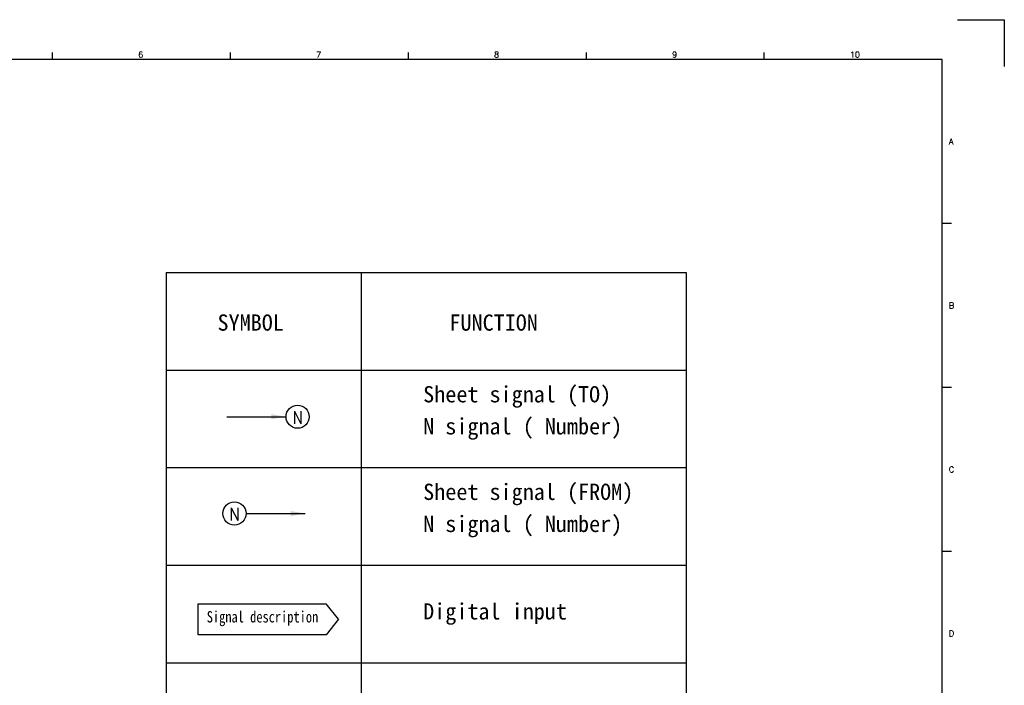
# Model space of a CAD drawing. Extents: x 1638 to 2244, y -55 to 373.
# Tile 3 of 3: x 1941 to 2244, y 168 to 373. Entities that reach past the tile are written whole.
import ezdxf
from ezdxf.enums import TextEntityAlignment as Align

# ---------------------------------------------------------------- set-up
doc = ezdxf.new("R2010")
doc.units = 0
doc.header["$MEASUREMENT"] = 0
for name, color, linetype in [('CON', 4, 'Continuous'), ('圖框CON', 4, 'Continuous'), ('框線', 6, 'Continuous')]:
    doc.layers.add(name, color=color, linetype=linetype)
doc.styles.add('DAYUKP', font='complex', dxfattribs={"bigfont": 'DAYUKP.SHX'})
doc.styles.add('ROMANS', font='romans', dxfattribs={"width": 0.8})
doc.styles.get("Standard").update_dxf_attribs({"font": 'kaiu.ttf'})

# ---------------------------------------------------------------- blocks, each defined once
blk = doc.blocks.new('LEADER')
at = {"layer": 'CON'}
blk.add_solid([(0.85, -0.57), (0.85, -1.57), (3.85, -1.07)], dxfattribs=at)
blk = doc.blocks.new('1')
at = {"layer": 'Defpoints'}
blk.add_lwpolyline([(1252.5, 359.33), (1266.9, 359.33), (1266.9, 344.93)], dxfattribs=at)
at = {"layer": '圖框CON'}
for p, q in [((974.16, 347.11), (974.16, 349.27)), ((1028.89, 347.11), (1028.89, 349.27)), ((1083.62, 347.11), (1083.62, 349.27)), ((1138.35, 347.11), (1138.35, 349.27)), ((1193.09, 347.11), (1193.09, 349.27)), ((1250.71, 296.68), (1247.82, 296.68)), ((1250.71, 246.27), (1247.82, 246.27)), ((1250.71, 195.86), (1247.82, 195.86))]:
    blk.add_line(p, q, dxfattribs=at)
at = {"layer": '框線'}
for p, q in [((1247.82, 347.09), (700.5, 347.09)), ((1247.82, -56.2), (1247.82, 347.09))]:
    blk.add_line(p, q, dxfattribs=at)
at = {"style": 'DAYUKP'}
for s, p in [('6', (1000.51, 347.7)), ('7', (1055.24, 347.7)), ('8', (1109.97, 347.7)), ('9', (1164.7, 347.7)), ('10', (1219.43, 347.7))]:
    blk.add_text(s, height=1.8, dxfattribs=at).set_placement(p)
for s, p in [('A', (1249.86, 321.88)), ('B', (1249.86, 271.47)), ('C', (1249.86, 221.06)), ('D', (1249.86, 170.64))]:
    blk.add_text(s, height=1.8, dxfattribs=at).set_placement(p, align=Align.MIDDLE_LEFT)

msp = doc.modelspace()

# ---------------------------------------------------------------- linework, layer by layer
at = {"layer": 'CON'}
for p, q in [((1985.96, 294.9), (1985.96, 54.9)), ((1985.96, 294.9), (2145.96, 294.9)), ((2045.96, 294.9), (2045.96, 54.9)), ((2145.96, 294.9), (2145.96, 54.9)), ((1985.96, 264.9), (2145.96, 264.9)), ((2004.63, 250.57), (2022.85, 250.57)), ((1985.96, 234.9), (2145.96, 234.9)), ((2010.55, 220.81), (2028.77, 220.81)), ((1985.96, 204.9), (2145.96, 204.9)), ((1985.96, 174.9), (2145.96, 174.9))]:
    msp.add_line(p, q, dxfattribs=at)
at = {"layer": 'CON', "color": 6}
for p, q in [((1995.82, 193.05), (2035.15, 193.05)), ((1995.82, 183.49), (1995.82, 193.05)), ((2039.02, 188.27), (2035.15, 193.05)), ((2039.02, 188.27), (2035.15, 183.49)), ((2035.15, 183.49), (1995.82, 183.49))]:
    msp.add_line(p, q, dxfattribs=at)
for centre in [(2026.41, 250.57), (2006.99, 220.81)]:
    msp.add_circle(centre, 3.56, dxfattribs=at)

# ---------------------------------------------------------------- block references
at = {"layer": 'CON'}
msp.add_blockref('1', (976.86, 13.29), dxfattribs=at)
at = {"layer": 'CON', "xscale": 1.5, "yscale": 1.5, "zscale": 1.5}
for p in [(2017.07, 252.17), (2022.99, 222.41)]:
    msp.add_blockref('LEADER', p, dxfattribs=at)

# ---------------------------------------------------------------- texts
at = {"layer": 'CON'}
for s, p in [('SYMBOL', (2001.78, 275.51)), ('FUNCTION', (2073.09, 275.51)), ('Sheet signal (TO)', (2065.03, 253.47)), ('N signal ( Number)', (2065.03, 243.62)), ('Sheet signal (FROM)', (2065.03, 223.47)), ('N signal ( Number)', (2065.03, 213.62)), ('Digital input', (2065.03, 186.72))]:
    msp.add_text(s, height=5, dxfattribs=at).set_placement(p, align=Align.BOTTOM_LEFT)
at = {"layer": 'CON', "color": 6, "style": 'ROMANS', "width": 0.85}
for p in [(2026.41, 250.36), (2006.99, 220.6)]:
    msp.add_text('N', height=3.9, dxfattribs=at).set_placement(p, align=Align.MIDDLE)
at = {"layer": 'CON', "width": 0.8}
msp.add_text('Signal description', height=3.5, dxfattribs=at).set_placement((1998.47, 186.25), align=Align.BOTTOM_LEFT)

doc.saveas('drawing.dxf')
